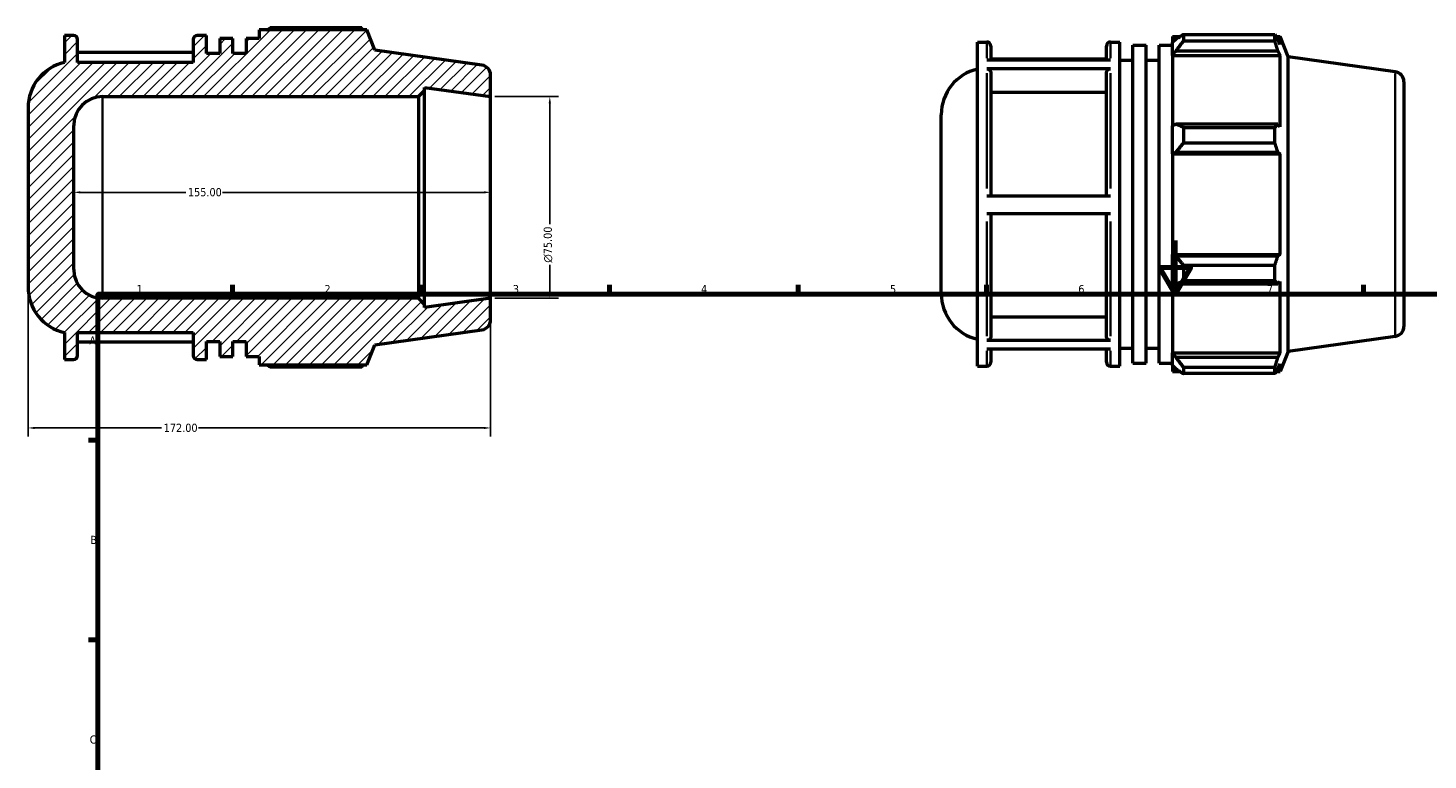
# Model space of a CAD drawing. Header units: millimetres. Extents: x -6 to 892, y -39 to 687.
# Tile 2 of 3: x -6 to 515, y 401 to 673. Entities that reach past the tile are written whole.
import ezdxf

# ---------------------------------------------------------------- set-up
doc = ezdxf.new("R2010")
doc.units = ezdxf.units.MM
for name, color, linetype, lineweight in [('Border (ANSI)', 7, 'Continuous', 70), ('Dimension (ANSI)', 7, 'Continuous', 25), ('Hatch (ANSI)', 7, 'Continuous', 18), ('Visible (ANSI)', 7, 'Continuous', 50), ('Visible Narrow (ANSI)', 7, 'Continuous', 35)]:
    doc.layers.add(name, color=color, linetype=linetype, lineweight=lineweight)
doc.styles.add('Note Text (ANSI)', font='tahoma.ttf')
doc.dimstyles.new('Default - mm (ANSI)', dxfattribs={"dimtxt": 3.048, "dimasz": 2.5, "dimexe": 3.175, "dimexo": 1.6002, "dimgap": 0.8, "dimtad": 0, "dimtoh": 1, "dimrnd": 1e-08, "dimzin": 4, "dimdsep": 46, "dimtxsty": 'Note Text (ANSI)', "dimcen": 0.09, "dimdle": 10, "dimclrd": 256, "dimclre": 256, "dimclrt": 256, "dimadec": 1, "dimazin": 1, "dimtfac": 1, "dimtofl": 0, "dimtmove": 0, "dimatfit": 3, "dimfxl": 1, "dimtolj": 1, "dimtzin": 4, "dimlwd": -1, "dimlwe": -1, "dimarcsym": 0})

# ---------------------------------------------------------------- blocks, each defined once
blk = doc.blocks.new('Borders Default Border')
at = {"layer": 'Border (ANSI)'}
for p, q in [((70.08, 574), (70.08, 577.45)), ((140.17, 574), (140.17, 577.45)), ((210.25, 574), (210.25, 577.45)), ((280.33, 574), (280.33, 577.45)), ((350.42, 574), (350.42, 577.45)), ((490.58, 574), (490.58, 577.45)), ((20, 519.75), (16.55, 519.75)), ((20, 445.5), (16.55, 445.5))]:
    blk.add_line(p, q, dxfattribs=at)
at = {"layer": 'Border (ANSI)', "flags": 128}
for points in [[(420.5, 594), (420.5, 574), (414.73, 584), (426.27, 584), (420.5, 574)], [(20, 20), (20, 574), (821, 574), (821, 20), (20, 20)]]:
    blk.add_lwpolyline(points, dxfattribs=at)
at = {"layer": 'Border (ANSI)', "char_height": 3.05, "attachment_point": 7, "style": 'Note Text (ANSI)'}
for s, insert in [('1', (34.35, 574.4)), ('2', (104.2, 574.4)), ('3', (174.26, 574.34)), ('4', (244.23, 574.4)), ('5', (314.48, 574.34)), ('6', (384.49, 574.34)), ('7', (454.6, 574.4)), ('A', (16.78, 555.35)), ('B', (17.15, 481.1)), ('C', (16.95, 406.8))]:
    blk.add_mtext(s, dxfattribs=dict(at, insert=insert))
blk = doc.blocks.new('*D7')
at = {"layer": 'Defpoints', "color": 0, "transparency": 16777216}
for p in [(166, 647.5), (166, 572.5), (188, 572.5)]:
    blk.add_point(p, dxfattribs=at)
at = {"layer": 'Dimension (ANSI)', "transparency": 16777216}
for p, q in [((167.6, 647.5), (191.18, 647.5)), ((188, 645), (188, 600.07)), ((188, 575), (188, 584.93)), ((167.6, 572.5), (191.18, 572.5))]:
    blk.add_line(p, q, dxfattribs=at)
for points in [[(187.58, 645), (188.42, 645), (188, 647.5)], [(187.58, 575), (188.42, 575), (188, 572.5)]]:
    blk.add_solid(points, dxfattribs=at)
at = {"layer": 'Dimension (ANSI)', "transparency": 16777216, "insert": (185.71, 585.73), "char_height": 3.048, "attachment_point": 1, "rotation": 90, "style": 'Note Text (ANSI)'}
blk.add_mtext('\\A1;\\fAIGDT|b0|i0;\\H3.0480;\\ln\\fTahoma|b0|i0;\\H3.0480;75.00', dxfattribs=at)
blk = doc.blocks.new('*D8')
at = {"layer": 'Defpoints', "color": 0, "transparency": 16777216}
for p in [(11, 611.91), (11, 611.85), (166, 611.91)]:
    blk.add_point(p, dxfattribs=at)
at = {"layer": 'Dimension (ANSI)', "transparency": 16777216}
for p, q in [((13.5, 611.91), (52.66, 611.91)), ((163.5, 611.91), (66.34, 611.91))]:
    blk.add_line(p, q, dxfattribs=at)
for points in [[(13.5, 612.33), (13.5, 611.49), (11, 611.91)], [(163.5, 612.33), (163.5, 611.49), (166, 611.91)]]:
    blk.add_solid(points, dxfattribs=at)
at = {"layer": 'Dimension (ANSI)', "transparency": 16777216, "insert": (53.46, 613.5), "char_height": 3.048, "attachment_point": 1, "style": 'Note Text (ANSI)'}
blk.add_mtext('\\A1;155.00', dxfattribs=at)
blk = doc.blocks.new('*D9')
at = {"layer": 'Defpoints', "color": 0, "transparency": 16777216}
for p in [(-6, 576.73), (166, 572.5), (-6, 524.27)]:
    blk.add_point(p, dxfattribs=at)
at = {"layer": 'Dimension (ANSI)', "transparency": 16777216}
for p, q in [((-6, 575.13), (-6, 521.09)), ((166, 570.9), (166, 521.09)), ((-3.5, 524.27), (43.66, 524.27)), ((163.5, 524.27), (57.34, 524.27))]:
    blk.add_line(p, q, dxfattribs=at)
for points in [[(-3.5, 524.68), (-3.5, 523.85), (-6, 524.27)], [(163.5, 524.68), (163.5, 523.85), (166, 524.27)]]:
    blk.add_solid(points, dxfattribs=at)
at = {"layer": 'Dimension (ANSI)', "transparency": 16777216, "insert": (44.46, 525.85), "char_height": 3.048, "attachment_point": 1, "style": 'Note Text (ANSI)'}
blk.add_mtext('\\A1;172.00', dxfattribs=at)

msp = doc.modelspace()

# ---------------------------------------------------------------- hatches: boundary and pattern name
at = {"layer": 'Hatch (ANSI)'}
h = msp.add_hatch(dxfattribs=at)
h.set_pattern_fill('ANSI31', color=256, scale=25.4, style=0)
h.set_pattern_definition([(45, (0, 0), (-2.245064, 2.245064), [])])
edge = h.paths.add_edge_path()
edge.add_ellipse((162.25, 655.49), major_axis=(3.75, 0), ratio=1, start_angle=0, end_angle=82)
edge.add_line((162.772, 659.204), (123, 664.793))
edge.add_line((123, 664.793), (119.963, 672.31))
edge.add_line((119.963, 672.31), (80, 672.31))
edge.add_line((80, 672.31), (80, 669.094))
edge.add_line((80, 669.094), (75.086, 669.094))
edge.add_line((75.086, 669.094), (75.086, 663.6))
edge.add_line((75.086, 663.6), (70.171, 663.6))
edge.add_line((70.171, 663.6), (70.171, 669.094))
edge.add_line((70.171, 669.094), (65.257, 669.094))
edge.add_line((65.257, 669.094), (65.257, 663.6))
edge.add_line((65.257, 663.6), (60.343, 663.6))
edge.add_line((60.343, 663.6), (60.343, 670.3))
edge.add_line((60.343, 670.3), (56.929, 670.3))
edge.add_ellipse((56.929, 668.8), major_axis=(0, 1.5), ratio=1, start_angle=0, end_angle=90)
edge.add_line((55.429, 668.8), (55.429, 660.25))
edge.add_line((55.429, 660.25), (12.429, 660.25))
edge.add_line((12.429, 660.25), (12.429, 668.8))
edge.add_ellipse((10.929, 668.8), major_axis=(1.5, 0), ratio=1, start_angle=0, end_angle=90)
edge.add_line((10.929, 670.3), (7.514, 670.3))
edge.add_line((7.514, 670.3), (7.514, 660.25))
edge.add_ellipse((11.42, 643.273), major_axis=(-3.906, 16.977), ratio=1, start_angle=0, end_angle=77.04365)
edge.add_line((-6, 643.273), (-6, 576.727))
edge.add_ellipse((11.42, 576.727), major_axis=(-17.42, 0), ratio=1, start_angle=0, end_angle=77.04365)
edge.add_line((7.514, 559.75), (7.514, 549.7))
edge.add_line((7.514, 549.7), (10.929, 549.7))
edge.add_ellipse((10.929, 551.2), major_axis=(0, -1.5), ratio=1, start_angle=0, end_angle=90)
edge.add_line((12.429, 551.2), (12.429, 559.75))
edge.add_line((12.429, 559.75), (55.429, 559.75))
edge.add_line((55.429, 559.75), (55.429, 551.2))
edge.add_ellipse((56.929, 551.2), major_axis=(-1.5, 0), ratio=1, start_angle=0, end_angle=90)
edge.add_line((56.929, 549.7), (60.343, 549.7))
edge.add_line((60.343, 549.7), (60.343, 556.4))
edge.add_line((60.343, 556.4), (65.257, 556.4))
edge.add_line((65.257, 556.4), (65.257, 550.906))
edge.add_line((65.257, 550.906), (70.171, 550.906))
edge.add_line((70.171, 550.906), (70.171, 556.4))
edge.add_line((70.171, 556.4), (75.086, 556.4))
edge.add_line((75.086, 556.4), (75.086, 550.906))
edge.add_line((75.086, 550.906), (80, 550.906))
edge.add_line((80, 550.906), (80, 547.69))
edge.add_line((80, 547.69), (119.963, 547.69))
edge.add_line((119.963, 547.69), (123, 555.207))
edge.add_line((123, 555.207), (162.772, 560.796))
edge.add_ellipse((162.25, 564.51), major_axis=(0.522, -3.714), ratio=1, start_angle=0, end_angle=82)
edge.add_line((166, 564.51), (166, 572.5))
edge.add_line((166, 572.5), (141.429, 569.047))
edge.add_line((141.429, 569.047), (141.429, 570.25))
edge.add_line((141.429, 570.25), (139.179, 572.5))
edge.add_line((139.179, 572.5), (21.72, 572.5))
edge.add_ellipse((21.72, 583.22), major_axis=(0, -10.72), ratio=1, start_angle=270, end_angle=360, ccw=False)
edge.add_line((11, 583.22), (11, 636.78))
edge.add_ellipse((21.72, 636.78), major_axis=(-10.72, 0), ratio=1, start_angle=270, end_angle=360, ccw=False)
edge.add_line((21.72, 647.5), (139.179, 647.5))
edge.add_line((139.179, 647.5), (141.429, 649.75))
edge.add_line((141.429, 649.75), (141.429, 650.953))
edge.add_line((141.429, 650.953), (166, 647.5))
edge.add_line((166, 647.5), (166, 655.49))

# ---------------------------------------------------------------- linework, layer by layer
at = {"layer": 'Visible (ANSI)'}
for p, q in [((119.963, 672.31), (80, 672.31)), ((80, 672.31), (80, 669.094)), ((118.068, 673.042), (84.02, 673.042)), ((123, 664.793), (119.963, 672.31)), ((10.929, 670.3), (7.514, 670.3)), ((7.514, 670.3), (7.514, 660.25)), ((12.429, 660.25), (12.429, 668.8)), ((55.429, 668.8), (55.429, 660.25)), ((60.343, 670.3), (56.929, 670.3)), ((60.343, 663.6), (60.343, 670.3)), ((70.171, 669.094), (65.257, 669.094)), ((65.257, 669.094), (65.257, 663.6)), ((70.171, 663.6), (70.171, 669.094)), ((80, 669.094), (75.086, 669.094)), ((75.086, 669.094), (75.086, 663.6)), ((347.046, 547.225), (347.046, 667.825)), ((347.046, 667.825), (350.46, 667.825)), ((351.96, 666.325), (351.96, 661.197)), ((394.96, 661.197), (394.96, 666.325)), ((396.46, 667.825), (399.874, 667.825)), ((399.874, 547.225), (399.874, 667.825)), ((404.788, 548.431), (404.788, 666.619)), ((404.788, 666.619), (409.703, 666.619)), ((409.703, 548.431), (409.703, 666.619)), ((414.617, 548.431), (414.617, 666.619)), ((414.617, 666.619), (419.531, 666.619)), ((419.531, 669.835), (419.531, 667.59)), ((419.531, 669.835), (422.384, 669.835)), ((420.871, 668.868), (419.531, 667.59)), ((419.531, 663.389), (419.531, 667.59)), ((423.551, 670.567), (423.551, 668.144)), ((423.551, 670.567), (457.599, 670.567)), ((457.599, 668.144), (423.551, 668.144)), ((457.599, 668.144), (457.599, 670.567)), ((458.071, 669.835), (459.494, 669.835)), ((459.494, 666.951), (458.682, 668.868)), ((462.531, 662.318), (459.494, 669.835)), ((459.494, 666.951), (459.494, 669.835)), ((55.429, 663.958), (12.429, 663.958)), ((65.257, 663.6), (60.343, 663.6)), ((75.086, 663.6), (70.171, 663.6)), ((162.772, 659.204), (123, 664.793)), ((350.46, 661.197), (396.46, 661.197)), ((394.96, 661.482), (351.96, 661.482)), ((399.874, 661.125), (404.788, 661.125)), ((409.703, 661.125), (414.617, 661.125)), ((419.531, 663.389), (420.871, 664.577)), ((419.531, 662.794), (419.531, 663.389)), ((419.531, 662.794), (419.531, 636.606)), ((419.531, 662.794), (459.494, 662.794)), ((420.871, 664.577), (458.682, 664.577)), ((458.682, 664.577), (459.494, 662.794)), ((459.494, 636.296), (459.494, 662.794)), ((462.531, 552.731), (462.531, 662.318)), ((502.303, 656.728), (462.531, 662.318)), ((55.429, 660.25), (12.429, 660.25)), ((396.46, 657.817), (350.46, 657.817)), ((351.96, 656.515), (351.96, 610.559)), ((394.96, 610.559), (394.96, 656.515)), ((141.429, 649.75), (141.429, 650.953)), ((141.429, 650.953), (166, 647.5)), ((166, 647.5), (166, 655.49)), ((505.531, 653.015), (505.531, 562.034)), ((21.72, 647.5), (139.179, 647.5)), ((139.179, 647.5), (141.429, 649.75)), ((139.179, 647.5), (139.179, 572.5)), ((141.429, 570.25), (141.429, 649.75)), ((166, 572.5), (166, 647.5)), ((394.96, 649.094), (351.96, 649.094)), ((-6, 643.273), (-6, 576.727)), ((333.531, 574.251), (333.531, 640.798)), ((11, 583.22), (11, 636.78)), ((420.871, 637.224), (419.531, 636.606)), ((419.531, 626.463), (419.531, 636.606)), ((458.682, 637.224), (420.871, 637.224)), ((423.551, 636.06), (423.551, 630.211)), ((423.551, 636.06), (457.599, 636.06)), ((457.599, 630.211), (457.599, 636.06)), ((459.494, 636.296), (458.682, 637.224)), ((457.599, 630.211), (423.551, 630.211)), ((419.531, 626.463), (420.871, 626.866)), ((419.531, 626.262), (419.531, 626.463)), ((419.531, 626.262), (419.531, 588.788)), ((419.531, 626.262), (459.494, 626.262)), ((420.871, 626.866), (458.682, 626.866)), ((458.682, 626.866), (459.494, 626.262)), ((459.494, 588.788), (459.494, 626.262)), ((350.46, 610.559), (396.46, 610.559)), ((396.46, 603.859), (350.46, 603.859)), ((351.96, 603.859), (351.96, 558.187)), ((394.96, 558.187), (394.96, 603.859)), ((419.531, 588.586), (419.531, 588.788)), ((419.531, 588.788), (459.494, 588.788)), ((419.531, 578.444), (419.531, 588.586)), ((420.871, 588.183), (419.531, 588.586)), ((458.682, 588.183), (420.871, 588.183)), ((459.494, 588.788), (458.682, 588.183)), ((423.551, 584.838), (423.551, 578.989)), ((423.551, 584.838), (457.599, 584.838)), ((457.599, 578.989), (457.599, 584.838)), ((419.531, 578.444), (420.871, 577.825)), ((419.531, 578.444), (419.531, 552.255)), ((420.871, 577.825), (458.682, 577.825)), ((457.599, 578.989), (423.551, 578.989)), ((458.682, 577.825), (459.494, 578.753)), ((459.494, 552.255), (459.494, 578.753)), ((139.179, 572.5), (21.72, 572.5)), ((141.429, 570.25), (139.179, 572.5)), ((166, 572.5), (141.429, 569.047)), ((141.429, 569.047), (141.429, 570.25)), ((166, 564.51), (166, 572.5)), ((351.96, 565.604), (394.96, 565.604)), ((7.514, 559.75), (7.514, 549.7)), ((12.429, 551.2), (12.429, 559.75)), ((12.429, 559.75), (55.429, 559.75)), ((55.429, 559.75), (55.429, 551.2)), ((123, 555.207), (162.772, 560.796)), ((502.303, 558.321), (462.531, 552.731)), ((12.429, 556.328), (55.429, 556.328)), ((60.343, 549.7), (60.343, 556.4)), ((60.343, 556.4), (65.257, 556.4)), ((65.257, 556.4), (65.257, 550.906)), ((70.171, 550.906), (70.171, 556.4)), ((70.171, 556.4), (75.086, 556.4)), ((75.086, 556.4), (75.086, 550.906)), ((119.963, 547.69), (123, 555.207)), ((350.46, 556.887), (396.46, 556.887)), ((396.46, 553.567), (350.46, 553.567)), ((351.96, 553.567), (351.96, 548.725)), ((394.96, 548.725), (394.96, 553.567)), ((399.874, 553.925), (404.788, 553.925)), ((409.703, 553.925), (414.617, 553.925)), ((419.531, 551.661), (419.531, 552.255)), ((419.531, 552.255), (459.494, 552.255)), ((459.494, 552.255), (458.682, 550.472)), ((462.531, 552.731), (459.494, 545.215)), ((7.514, 549.7), (10.929, 549.7)), ((56.929, 549.7), (60.343, 549.7)), ((65.257, 550.906), (70.171, 550.906)), ((75.086, 550.906), (80, 550.906)), ((80, 550.906), (80, 547.69)), ((80, 547.69), (119.963, 547.69)), ((84.02, 546.958), (118.068, 546.958)), ((347.046, 547.225), (350.46, 547.225)), ((396.46, 547.225), (399.874, 547.225)), ((404.788, 548.431), (409.703, 548.431)), ((414.617, 548.431), (419.531, 548.431)), ((419.531, 547.46), (419.531, 551.661)), ((420.871, 550.472), (419.531, 551.661)), ((419.531, 547.46), (420.871, 546.182)), ((419.531, 547.46), (419.531, 545.215)), ((458.682, 550.472), (420.871, 550.472)), ((423.551, 546.905), (423.551, 544.482)), ((423.551, 546.905), (457.599, 546.905)), ((457.599, 544.482), (457.599, 546.905)), ((458.682, 546.182), (459.494, 548.099)), ((459.494, 545.215), (459.494, 548.099)), ((419.531, 545.215), (422.384, 545.215)), ((457.599, 544.482), (423.551, 544.482)), ((458.071, 545.215), (459.494, 545.215))]:
    msp.add_line(p, q, dxfattribs=at)
for centre, radius, start, end in [((10.929, 668.8), 1.5, 0, 90), ((56.929, 668.8), 1.5, 90, 180), ((350.46, 666.325), 1.5, 0, 90), ((396.46, 666.325), 1.5, 90, 180), ((11.42, 643.273), 17.42, 102.95635, 180), ((162.25, 655.49), 3.75, 0, 82), ((350.951, 640.798), 17.42, 102.95635, 180), ((501.781, 653.015), 3.75, 0, 82), ((21.72, 636.78), 10.72, 90, 180), ((21.72, 583.22), 10.72, 180, 270), ((11.42, 576.727), 17.42, 180, 257.04365), ((350.951, 574.251), 17.42, 180, 257.04365), ((162.25, 564.51), 3.75, 278, 0), ((501.781, 562.034), 3.75, 278, 0), ((10.929, 551.2), 1.5, 270, 0), ((56.929, 551.2), 1.5, 180, 270), ((350.46, 548.725), 1.5, 270, 0), ((396.46, 548.725), 1.5, 180, 270)]:
    msp.add_arc(centre, radius, start, end, dxfattribs=at)
for points, weights in [([(82.852, 672.31), (83.426, 672.673), (84.02, 673.042)], [1.00847614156, 1.00992591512, 1.0112279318]), ([(118.54, 672.31), (118.308, 672.673), (118.068, 673.042)], [1.00175493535, 1.00095123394, 1]), ([(423.551, 670.567), (422.158, 669.7), (420.871, 668.868)], [1.0112279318, 1.00817696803, 1.00431469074]), ([(420.871, 664.577), (422.158, 666.324), (423.551, 668.144)], [1.00431469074, 1.00817696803, 1.0112279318]), ([(457.599, 670.567), (458.162, 669.7), (458.682, 668.868)], [1, 1.00223572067, 1.00365645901]), ([(458.682, 664.577), (458.162, 666.324), (457.599, 668.144)], [1.00365645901, 1.00223572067, 1]), ([(423.551, 636.06), (422.158, 636.654), (420.871, 637.224)], [1.0112279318, 1.00817696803, 1.00431469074]), ([(457.599, 636.06), (458.162, 636.654), (458.682, 637.224)], [1, 1.00223572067, 1.00365645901]), ([(420.871, 626.866), (422.158, 628.505), (423.551, 630.211)], [1.00431469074, 1.00817696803, 1.0112279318]), ([(458.682, 626.866), (458.162, 628.505), (457.599, 630.211)], [1.00365645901, 1.00223572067, 1]), ([(423.551, 584.838), (422.158, 586.545), (420.871, 588.183)], [1.0112279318, 1.00817696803, 1.00431469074]), ([(457.599, 584.838), (458.162, 586.545), (458.682, 588.183)], [1, 1.00223572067, 1.00365645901]), ([(420.871, 577.825), (422.158, 578.395), (423.551, 578.989)], [1.00431469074, 1.00817696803, 1.0112279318]), ([(458.682, 577.825), (458.162, 578.395), (457.599, 578.989)], [1.00365645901, 1.00223572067, 1]), ([(84.02, 546.958), (83.426, 547.327), (82.852, 547.69)], [1.0112279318, 1.00992591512, 1.00847614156]), ([(118.068, 546.958), (118.308, 547.327), (118.54, 547.69)], [1, 1.00095123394, 1.00175493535]), ([(423.551, 546.905), (422.158, 548.725), (420.871, 550.472)], [1.0112279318, 1.00817696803, 1.00431469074]), ([(457.599, 546.905), (458.162, 548.725), (458.682, 550.472)], [1, 1.00223572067, 1.00365645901]), ([(420.871, 546.182), (422.158, 545.349), (423.551, 544.482)], [1.00431469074, 1.00817696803, 1.0112279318]), ([(458.682, 546.182), (458.162, 545.349), (457.599, 544.482)], [1.00365645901, 1.00223572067, 1])]:
    msp.add_rational_spline(points, weights, degree=2, dxfattribs=at)
for points, knots in [([(350.46, 657.817), (350.645, 657.817), (350.863, 657.779), (351.204, 657.656), (351.389, 657.549), (351.651, 657.322), (351.775, 657.162), (351.916, 656.865), (351.96, 656.676), (351.96, 656.515)], [0, 0, 0, 0, 0.05550276, 0.05550276, 0.11105806, 0.11105806, 0.16667868, 0.16667868, 0.22235629, 0.22235629, 0.22235629, 0.22235629]), ([(394.96, 656.515), (394.96, 656.676), (395.003, 656.865), (395.145, 657.162), (395.269, 657.322), (395.53, 657.549), (395.715, 657.656), (396.057, 657.779), (396.275, 657.817), (396.46, 657.817)], [0.6670877, 0.6670877, 0.6670877, 0.6670877, 0.72276531, 0.72276531, 0.77838594, 0.77838594, 0.83394124, 0.83394124, 0.88944399, 0.88944399, 0.88944399, 0.88944399]), ([(351.96, 558.187), (351.96, 558.027), (351.916, 557.838), (351.775, 557.541), (351.651, 557.381), (351.389, 557.154), (351.205, 557.047), (350.863, 556.924), (350.645, 556.887), (350.46, 556.887)], [0.66688129, 0.66688129, 0.66688129, 0.66688129, 0.72251427, 0.72251427, 0.77810825, 0.77810825, 0.8336575, 0.8336575, 0.88917076, 0.88917076, 0.88917076, 0.88917076]), ([(396.46, 556.887), (396.275, 556.887), (396.057, 556.924), (395.715, 557.047), (395.53, 557.154), (395.268, 557.381), (395.145, 557.541), (395.003, 557.838), (394.96, 558.027), (394.96, 558.187)], [0, 0, 0, 0, 0.05551326, 0.05551326, 0.11106251, 0.11106251, 0.16665649, 0.16665649, 0.22228947, 0.22228947, 0.22228947, 0.22228947])]:
    msp.add_open_spline(points, degree=3, knots=knots, dxfattribs=at)
at = {"layer": 'Visible Narrow (ANSI)'}
for p, q in [((350.46, 661.832), (350.46, 667.808)), ((396.46, 667.808), (396.46, 661.832)), ((350.46, 613.373), (350.46, 656.205)), ((396.46, 656.205), (396.46, 613.373)), ((502.303, 558.927), (502.303, 656.123)), ((21.72, 572.962), (21.72, 647.038)), ((350.46, 558.474), (350.46, 601.047)), ((396.46, 601.047), (396.46, 558.474)), ((350.46, 547.241), (350.46, 552.959)), ((396.46, 552.959), (396.46, 547.241))]:
    msp.add_line(p, q, dxfattribs=at)

# ---------------------------------------------------------------- block references
msp.add_blockref('Borders Default Border', (0, 0))

# ---------------------------------------------------------------- dimensions: what is measured, and where the dimension line sits
at = {"layer": 'Dimension (ANSI)'}
dim = msp.add_linear_dim(base=(188, 572.5), p1=(166, 647.5), p2=(166, 572.5), angle=90, text='\\fAIGDT|b0|i0;\\H3.0480;\\ln\\fTahoma|b0|i0;\\H3.0480;<>', dimstyle='Default - mm (ANSI)', override={"dimtoh": 0, "dimdec": 2, "dimtp": 0, "dimtm": 0, "dimtdec": 2, "dimatfit": 1}, dxfattribs=at)
dim.commit()
dim.dimension.update_dxf_attribs({"geometry": '*D7', "text_midpoint": (188, 592.5), "dimtype": 160})
for base, p1, p2, override, picture, middle in [((11, 611.91), (166, 611.91), (11, 611.851), {"dimtoh": 0, "dimdec": 2, "dimse1": 1, "dimse2": 1, "dimtp": 0, "dimtm": 0, "dimtdec": 2, "dimatfit": 1}, '*D8', (59.5, 611.91)), ((-6, 524.266), (166, 572.5), (-6, 576.727), {"dimtoh": 0, "dimdec": 2, "dimtp": 0, "dimtm": 0, "dimtdec": 2, "dimatfit": 1}, '*D9', (50.5, 524.266))]:
    dim = msp.add_linear_dim(base=base, p1=p1, p2=p2, angle=180, dimstyle='Default - mm (ANSI)', override=override, dxfattribs=at)
    dim.commit()
    dim.dimension.update_dxf_attribs({"geometry": picture, "text_midpoint": middle, "dimtype": 160})

doc.saveas('drawing.dxf')
